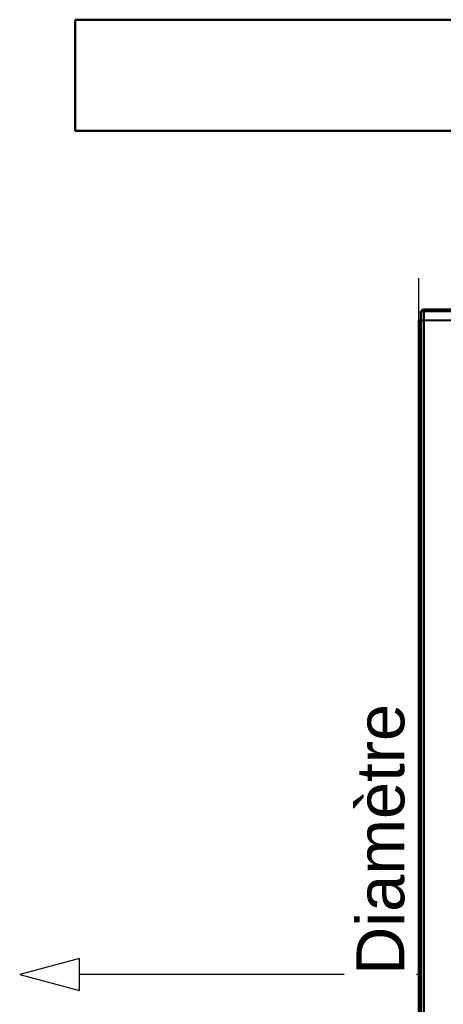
# Model space of a CAD drawing. Header units: millimetres. Extents: x -1087 to 1688, y -120 to 1210.
# Tile 32 of 92: x -902 to -772, y 871 to 1172. Entities that reach past the tile are written whole.
import ezdxf

# ---------------------------------------------------------------- set-up
doc = ezdxf.new("R2010")
doc.units = ezdxf.units.MM
doc.layers.add('A-GENM', color=13, linetype='Continuous', lineweight=40)
doc.layers.add('G-IMPT', color=8, linetype='Continuous', lineweight=40)
doc.styles.add('Arial_1', font='arial.ttf', dxfattribs={"height": 14.6304})

# ---------------------------------------------------------------- blocks, each defined once
blk = doc.blocks.new('Nexa Toit - 2000-762010-Arrière')
at = {"layer": 'A-GENM'}
for p, q in [((-885, 1172), (885, 1172)), ((885, 1172), (-885, 1172)), ((-885, 1172), (-885, 1138)), ((-885, 1138), (-885, 1172)), ((-885, 1138), (885, 1138)), ((885, 1138), (-885, 1138))]:
    blk.add_line(p, q, dxfattribs=at)
blk = doc.blocks.new('Souche connecteur circulaire R23 - Souche connecteur circulaire R23-762141-Arrière')
at = {"layer": 'A-GENM'}
for p, q in [((-740, 1080), (-780, 1080)), ((-780, 1080), (-780, 880)), ((-780, 880), (-780, 680))]:
    blk.add_line(p, q, dxfattribs=at)
blk = doc.blocks.new('NEXA 2000 CALQUES_dwg-762145-Arrière')
at = {"layer": 'G-IMPT'}
for p, q in [((-765.77, 1082.75), (-779.3, 1082.75)), ((-779.3, 1082.75), (-779.3, 883.37)), ((-779.3, 883.37), (-779.3, 1082.75)), ((-765, 1083.34), (-778.39, 1083.34)), ((-778.39, 1083.34), (-778.39, 883.37)), ((-778.39, 883.37), (-778.39, 1083.34)), ((-779.3, 883.37), (-779.3, 684)), ((-779.3, 684), (-779.3, 883.37)), ((-778.39, 883.37), (-778.39, 683.41)), ((-778.39, 683.41), (-778.39, 883.37))]:
    blk.add_line(p, q, dxfattribs=at)
at = {"layer": 'G-IMPT', "flags": 128}
blk.add_lwpolyline([(-778.39, 1083.34), (-778.64, 1083.3), (-778.84, 1083.23), (-778.99, 1083.14), (-779.17, 1082.96), (-779.3, 1082.75)], dxfattribs=at)

msp = doc.modelspace()

# ---------------------------------------------------------------- linework, layer by layer
at = {"color": 1, "lineweight": 30}
for p, q in [((-780, 1092.94), (-780, 1067.06)), ((-780, 680), (-780, 1080))]:
    msp.add_line(p, q, dxfattribs=at)
at = {"color": 94, "lineweight": 30}
for p, q in [((-780, 680), (-780, 1080)), ((-780, 1080), (-780, 680))]:
    msp.add_line(p, q, dxfattribs=at)
at = {"color": 5, "lineweight": 30}
msp.add_line((-780, 880), (-883.63, 880), dxfattribs=at)
at = {"color": 5, "lineweight": 30, "flags": 128}
msp.add_lwpolyline([(-901.92, 880), (-883.63, 875.1), (-883.63, 884.9)], close=True, dxfattribs=at)

# ---------------------------------------------------------------- block references
at = {"layer": 'A-GENM'}
for name in ['Nexa Toit - 2000-762010-Arrière', 'Souche connecteur circulaire R23 - Souche connecteur circulaire R23-762141-Arrière']:
    msp.add_blockref(name, (0, 0), dxfattribs=at)
at = {"layer": 'G-IMPT'}
msp.add_blockref('NEXA 2000 CALQUES_dwg-762145-Arrière', (0, 0), dxfattribs=at)

# ---------------------------------------------------------------- next in the draw order: texts
at = {"color": 5, "lineweight": 30, "insert": (-798.99, 921.34), "char_height": 14.63, "width": 99.2058, "attachment_point": 2, "rotation": 90, "line_spacing_factor": 0.941778, "style": 'Arial_1', "bg_fill": 3, "box_fill_scale": 1.25, "bg_fill_color": 9, "bg_fill_true_color": 13158600, "bg_fill_transparency": 0}
msp.add_mtext('Diamètre', dxfattribs=at)

doc.saveas('drawing.dxf')
